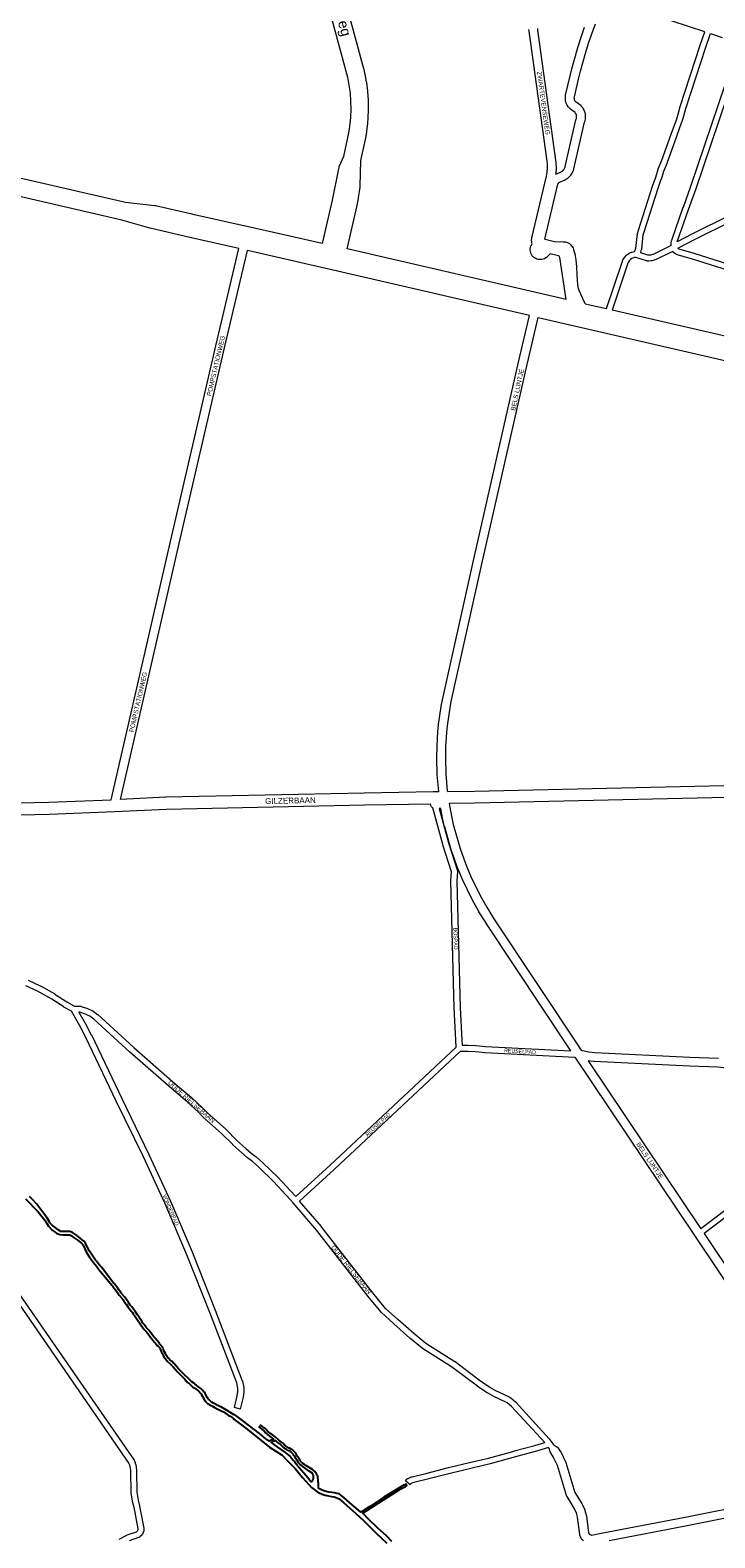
# Model space of a CAD drawing. Header units: metres. Extents: x 123817 to 142006, y 393105 to 406084.
# Tile 5 of 138: x 128889 to 130036, y 394870 to 397395. Entities that reach past the tile are written whole.
import ezdxf
from ezdxf.enums import TextEntityAlignment as Align

# ---------------------------------------------------------------- set-up
doc = ezdxf.new("R2010")
doc.units = ezdxf.units.M
doc.header["$MEASUREMENT"] = 0
doc.styles.add('Style-Arial', font='arial.ttf')

msp = doc.modelspace()

# ---------------------------------------------------------------- linework, layer by layer
at = {"color": 1, "linetype": 'Continuous', "lineweight": 0, "flags": 128}
for points in [[(129342.9, 397602.6), (129419.3, 397322.4), (129420.7, 397316), (129423.2, 397302.7), (129424.9, 397289.4), (129425.9, 397276.1), (129426.1, 397262.7), (129425.6, 397249.2), (129425, 397242.7), (129423.3, 397229.2), (129422.3, 397222.8), (129413.9, 397183), (129406.4, 397165.8), (129406.1, 397164.9), (129405.5, 397162.7), (129395.1, 397110.3), (129378.5, 397037.8), (129249.6, 397066.7), (129249.5, 397066.7), (129164.1, 397085.4), (129158.2, 397087), (129157.4, 397087.2), (129098.9, 397100.4), (129098.2, 397100.6), (129097.3, 397100.7), (129048.8, 397106.2), (128720.8, 397181.8)], [(129786.8, 396944), (129420.3, 397028.4), (129436.9, 397101.1), (129437, 397101.6), (129439.3, 397113), (129439.4, 397114), (129441.7, 397131.9), (129441.8, 397133.3), (129443.2, 397176.6), (129451.7, 397216.9), (129451.8, 397217.5), (129453, 397224.5), (129453.1, 397225.2), (129454.8, 397239.3), (129454.9, 397239.9), (129455.5, 397247), (129455.5, 397247.7), (129456.1, 397261.9), (129456.1, 397262.5), (129456.1, 397262.7), (129455.9, 397277), (129455.8, 397277.8), (129454.8, 397292), (129454.7, 397292.9), (129452.9, 397307), (129452.8, 397307.8), (129450.2, 397321.8), (129450, 397322.4), (129448.4, 397329.4), (129448.3, 397330), (129372, 397610.1)], [(129238.5, 397029.1), (129149.3, 397049.3), (129149.2, 397049.3), (129090.3, 397063.3), (129089.7, 397063.4), (129042.6, 397076.8), (128721.4, 397150.9)], [(129725.4, 396916.9), (129396.7, 396992.7), (129396.7, 396992.7), (129396.7, 396992.7), (129384.2, 396995.5), (129384.2, 396995.5), (129384.2, 396995.5), (129253.1, 397025.8)], [(129818.8, 396936.6), (129854.4, 396928.4)], [(130270.9, 396832.3), (130111.3, 396869.1), (129864.2, 396926.1)], [(129740, 396913.6), (130784.2, 396672.8), (130784.4, 396672.8), (130806.3, 396668), (130823.9, 396663), (130847.4, 396655.7), (130858.9, 396651.9), (130882, 396643.5), (130904.8, 396634.4), (130915.9, 396629.7), (130938.2, 396619.5), (130960.2, 396608.6), (130961.6, 396607.9)]]:
    msp.add_lwpolyline(points, dxfattribs=at)
at = {"color": 111, "linetype": 'Continuous', "lineweight": 0, "flags": 128}
for points in [[(129854.4, 396928.4), (129881.2, 397007.8), (129881.2, 397007.9), (129881.3, 397008.2), (129882.1, 397010), (129882.5, 397010.7), (129884.6, 397014.1), (129885, 397014.6), (129885.2, 397014.9), (129887.9, 397017.8), (129888.7, 397018.4), (129892, 397020.7), (129892.3, 397020.9), (129892.8, 397021.2), (129896.5, 397022.8), (129897.2, 397023), (129899.1, 397023.5), (129899.5, 397023.6), (129899.6, 397023.6), (129901.6, 397023.9), (129902.9, 397026.5), (129903.8, 397029.6), (129906.3, 397053.6), (129906.5, 397054.5), (129908, 397059.9), (129908.1, 397060), (129931.5, 397133.5), (129931.6, 397133.6), (129937, 397148.6), (129941.3, 397162.1), (129941.4, 397162.2), (129941.4, 397162.4), (129947.3, 397176.9), (129963, 397220.7), (129963, 397220.7), (129963, 397220.7), (129971.7, 397244.5), (129974.4, 397254), (129974.4, 397254.1), (129978.2, 397266.7), (129978.2, 397266.8), (130011.5, 397369.5), (130011.5, 397369.6), (130019.3, 397392.1), (129855.1, 397446.2)], [(129925.2, 397018), (129924, 397018.1), (129913.9, 397021.2), (129911.8, 397021.9), (129912, 397022.3), (129912.2, 397022.9), (129912.3, 397023.2), (129913.5, 397027.2), (129913.7, 397028.1), (129916.2, 397052.2), (129917.6, 397057.1), (129941, 397130.3), (129946.4, 397145.2), (129946.5, 397145.4), (129950.8, 397158.8), (129956.6, 397173.3), (129956.7, 397173.4), (129956.7, 397173.5), (129972.4, 397217.3), (129981.1, 397241.2), (129981.1, 397241.2), (129981.3, 397241.6), (129984, 397251.3), (129987.7, 397263.8), (130021, 397366.3), (130028.8, 397389), (130048.3, 397382.6)], [(130076.5, 397372.1), (129995.2, 397133.2), (129982.8, 397098), (129982.7, 397098), (129963.4, 397042.5), (129963.2, 397041.8), (129962.4, 397037.9), (129962.3, 397037.1), (129962.2, 397035.1), (129962.3, 397035.1), (129962.2, 397034.9), (129962.2, 397034.4), (129962.3, 397034.1), (129958.3, 397031.8), (129933.9, 397019.9), (129931.8, 397019), (129928.6, 397018.2), (129925.2, 397018)], [(129973.2, 397040.3), (129992.2, 397094.6), (130004.7, 397129.9), (130004.7, 397129.9), (130082.1, 397357.6)], [(130061.6, 397085.2), (129997.8, 397053), (129997.7, 397053), (129973.2, 397040.3)], [(130126.6, 396981.3), (130001.4, 397021), (130001.3, 397021), (129976.2, 397028.1), (129975.5, 397028.5), (129974.3, 397029.5), (129975.3, 397030.2), (130002.3, 397044.1), (130066.2, 397076.3)], [(130128.4, 396970.3), (129998.5, 397011.4), (129973, 397018.6), (129972, 397019), (129970.2, 397020), (129970.1, 397020), (129969.2, 397020.6), (129967, 397022.6), (129966.5, 397023.1), (129966.4, 397023.3), (129965.5, 397024.4), (129963.2, 397023.1), (129963.2, 397023.1), (129962.9, 397022.9), (129938.1, 397010.9), (129937.9, 397010.7), (129935.3, 397009.7), (129934.6, 397009.4), (129930.5, 397008.4), (129930.2, 397008.3), (129929.6, 397008.3), (129925.4, 397008), (129924.7, 397008), (129922.6, 397008.2), (129922.2, 397008.3), (129921.6, 397008.4), (129911, 397011.6), (129910.9, 397011.7), (129903.7, 397014.1), (129902.9, 397014), (129901.4, 397013.8), (129900.1, 397013.4), (129897.3, 397012.2), (129894.8, 397010.5), (129892.8, 397008.3), (129891.1, 397005.7), (129890.6, 397004.4), (129864.2, 396926.1)], [(128885.9, 395803.5), (128906, 395794.2), (128906.4, 395794), (128930.3, 395780.6), (128930.3, 395780.6), (128930.5, 395780.5), (128950.7, 395767.4), (128963.5, 395760.3), (128972.9, 395760.2), (128973.7, 395760.1), (128974.4, 395759.9), (128983.7, 395756.9), (128984.1, 395756.7), (128993.5, 395752.6), (128994, 395752.4), (128994.5, 395752), (129002.1, 395746.3), (129002.5, 395746), (129062.5, 395690.8), (129132.2, 395629.9), (129158.7, 395607.8), (129158.9, 395607.6), (129178.2, 395589.6), (129178.4, 395589.4), (129186, 395581.3), (129217, 395554), (129217.3, 395553.8), (129235.4, 395535.5), (129250.2, 395522), (129259.5, 395514), (129267.6, 395507.8), (129267.9, 395507.6), (129278.8, 395498), (129278.9, 395497.9), (129303.9, 395473.8), (129304, 395473.6), (129332.3, 395443.3), (129332.5, 395443.1), (129332.5, 395443.1), (129334, 395441.4), (129391.6, 395493.8), (129602.8, 395691.6), (129602, 395703.2), (129602, 395703.3), (129599.6, 395757.2), (129599.6, 395757.3), (129593.9, 395970.2), (129593.9, 395970.3), (129594, 395970.7), (129595, 395985), (129580.4, 396030.6), (129580.4, 396030.8), (129563.7, 396092.1)], [(129574.3, 396091.3), (129590, 396033.5), (129604.9, 395987.1), (129605.1, 395985.6), (129605.1, 395985.2), (129603.9, 395970.2), (129609.6, 395757.6), (129612, 395703.8), (129612.6, 395694.7), (129622.7, 395695), (129623, 395695), (129635.6, 395694.3), (129635.9, 395694.3), (129652, 395692.6), (129794.8, 395685.4)], [(129759.1, 395019.1), (129757.7, 395020.9), (129737.4, 395014.8), (129737.3, 395014.7), (129702.3, 395005.5), (129659.6, 394993.7), (129659.5, 394993.6), (129629.7, 394986.7), (129592.5, 394977.7), (129554.5, 394968), (129554.5, 394968), (129531.6, 394962.3), (129526.9, 394960.5), (129525.5, 394958.7), (129517.8, 394965.1), (129520, 394967.8), (129520.1, 394967.9), (129521.4, 394969), (129522.1, 394969.3), (129528.2, 394971.8), (129528.9, 394972), (129552.1, 394977.7), (129590.1, 394987.4), (129590.1, 394987.4), (129627.4, 394996.4), (129627.4, 394996.4), (129657.1, 395003.3), (129699.7, 395015.1), (129699.7, 395015.2), (129734.6, 395024.4), (129751.1, 395029.3), (129695.4, 395089.8), (129688.2, 395095.8), (129663.4, 395107.8), (129663.2, 395107.9), (129655.1, 395112.4), (129655, 395112.5), (129654.7, 395112.7), (129638.6, 395123.5), (129638.3, 395123.7), (129595, 395156.4), (129546.3, 395187), (129545.8, 395187.4), (129525.3, 395204.1), (129525.2, 395204.3), (129498.2, 395227.9), (129498.1, 395227.9), (129477.4, 395247), (129476.9, 395247.4), (129476.9, 395247.5), (129455.1, 395273.9), (129455.1, 395274), (129369.3, 395384.6), (129329.6, 395430.9), (129329.6, 395430.9), (129329.6, 395431), (129324.9, 395436.6), (129296.8, 395466.7), (129272.1, 395490.6), (129261.4, 395500), (129253.4, 395506.1), (129253.1, 395506.3), (129243.7, 395514.5), (129243.6, 395514.6), (129228.6, 395528.2), (129228.4, 395528.4), (129210.3, 395546.6), (129179.2, 395574), (129178.9, 395574.3), (129171.2, 395582.4), (129152.2, 395600.2), (129125.8, 395622.2), (129125.7, 395622.3), (129055.9, 395683.3), (129055.8, 395683.4), (128995.9, 395738.5), (128989, 395743.7), (128980.3, 395747.4), (128972, 395750.2), (128970.8, 395750.2), (128981, 395732), (128981.1, 395731.9), (128991.5, 395712.3), (128991.6, 395712.1), (129042.4, 395605.6), (129087.8, 395512), (129087.9, 395511.9), (129124.1, 395433.6), (129124.2, 395433.4), (129162, 395344.6), (129162, 395344.5), (129199.1, 395251.1), (129199.1, 395251), (129244.5, 395132.8), (129244.6, 395132.7), (129244.8, 395132.1), (129247.1, 395121.3), (129247.2, 395120.2), (129247.2, 395119.9), (129246.9, 395114), (129246.9, 395113.6), (129245.8, 395105.9), (129245.7, 395105.4), (129241, 395085.5), (129231.2, 395087.8), (129236, 395107.5), (129236.9, 395114.7), (129237.2, 395119.8), (129235.1, 395129.6), (129189.8, 395247.4), (129152.7, 395340.7), (129115, 395429.4), (129078.8, 395507.7), (129033.4, 395601.3), (129033.4, 395601.3), (128982.6, 395707.7), (128972.3, 395727.1), (128958.5, 395751.6), (128945.7, 395758.8), (128945.6, 395758.8), (128945.4, 395758.9), (128925.3, 395772), (128901.6, 395785.2), (128881.7, 395794.4)], [(129767, 395025.2), (129763.5, 395029.7), (129759, 395035.4), (129758.9, 395035.5), (129758.8, 395035.7), (129702.5, 395096.8), (129702, 395097.2), (129694.1, 395103.9), (129693.4, 395104.4), (129693.1, 395104.6), (129667.9, 395116.8), (129660.1, 395121.1), (129644.2, 395131.7), (129600.8, 395164.5), (129600.5, 395164.8), (129551.9, 395195.3), (129531.7, 395211.8), (129504.8, 395235.3), (129484.4, 395254.1), (129462.9, 395280.2), (129377.1, 395390.8), (129377, 395391), (129376.9, 395391), (129340.4, 395433.7), (129398.4, 395486.4), (129398.4, 395486.5), (129610, 395684.6), (129622.7, 395685), (129635, 395684.4), (129651.1, 395682.6), (129651.4, 395682.6), (129801.6, 395675)], [(130306.6, 395615.6), (130257.3, 395575.8), (130143.5, 395486.9), (130012.6, 395387.5)], [(130325.1, 395617.7), (130263.6, 395568), (130263.5, 395568), (130149.6, 395479), (130149.5, 395478.9), (130018.2, 395379.2)], [(128853.1, 395286.1), (129054.5, 394994.5), (129055.5, 394991.9), (129056.3, 394989.4), (129056.8, 394986.9), (129057.4, 394981.5), (129057.5, 394945.9), (129057.6, 394945.1), (129060, 394931), (129060, 394930.6), (129062.5, 394920.9), (129069.6, 394884.8), (129069.5, 394883.6), (129069.1, 394881.9), (129068.8, 394881.4), (129068.4, 394880.9), (129067.1, 394879.7), (129066.7, 394879.4), (129051.1, 394874.1), (129050.4, 394873.8), (129037.5, 394867.1)], [(128861.3, 395291.9), (129063.1, 394999.7), (129063.7, 394998.6), (129065, 394995.2), (129065, 394995.2), (129065.1, 394994.9), (129065.9, 394992), (129066, 394991.7), (129066.6, 394988.8), (129066.7, 394988.3), (129067.4, 394982.4), (129067.4, 394981.8), (129067.5, 394946.3), (129069.8, 394932.9), (129072.3, 394923.3), (129072.3, 394923), (129079.5, 394886.2), (129079.6, 394885.2), (129079.6, 394885.1), (129079.5, 394882.7), (129079.3, 394881.5), (129078.5, 394878.7), (129078.4, 394878.3), (129078.2, 394877.7), (129077.5, 394876.5), (129077.1, 394875.9), (129076.3, 394874.7), (129076, 394874.4), (129075.6, 394873.9), (129073.5, 394872), (129072.7, 394871.3), (129071.4, 394870.6), (129071.3, 394870.6), (129070.5, 394870.1), (129054.7, 394864.8)]]:
    msp.add_lwpolyline(points, dxfattribs=at)
at = {"color": 191, "linetype": 'Continuous', "lineweight": 0, "flags": 128}
for points in [[(129818.8, 396936.6), (129818.6, 396937.3), (129818.4, 396937.7), (129817.1, 396940.8), (129816.9, 396941.2), (129814.2, 396946.6), (129808.9, 396958.6), (129807.9, 396961.9), (129806.7, 396968.3), (129805.4, 396985.3), (129804.9, 396998.5), (129804.8, 396999), (129803.7, 397009.4), (129803.7, 397009.6), (129803.7, 397009.9), (129802.5, 397016.9), (129802.4, 397017.3), (129800.1, 397026.7), (129799.9, 397027.5), (129799.8, 397027.7), (129799.1, 397029.5), (129798.5, 397030.6), (129797.5, 397032.3), (129796.8, 397033.2), (129796.7, 397033.3), (129795.4, 397034.8), (129794.5, 397035.7), (129793.2, 397036.8), (129792.2, 397037.4), (129791.8, 397037.7), (129789.8, 397038.6), (129788, 397039.3), (129785.8, 397039.7), (129785.6, 397039.8), (129784, 397039.9), (129782, 397039.8), (129767.5, 397040.2), (129765, 397040.6), (129752, 397044.1), (129751.8, 397044.3), (129751.7, 397044.4), (129751.6, 397044.5), (129751.6, 397044.6), (129751.5, 397044.8), (129773.3, 397137), (129773.5, 397137.8), (129773.8, 397138.3), (129774.1, 397138.7), (129774.5, 397139.1), (129775, 397139.5), (129785.1, 397144.2), (129785.5, 397144.4), (129787, 397145.3), (129787.2, 397145.3), (129787.6, 397145.6), (129789, 397146.6), (129789.6, 397147), (129790.9, 397148.1), (129791.6, 397148.7), (129794.1, 397151.2), (129794.5, 397151.6), (129794.7, 397152), (129795.8, 397153.4), (129796.2, 397153.9), (129797.1, 397155.4), (129797.6, 397156.3), (129799, 397159.5), (129799.3, 397160), (129799.4, 397160.4), (129799.9, 397162.1), (129800.1, 397162.6), (129818, 397240.9), (129818.4, 397242), (129818.4, 397242), (129818.6, 397242.9), (129819.4, 397246.1), (129819.5, 397247.4), (129819.7, 397250.6), (129819.7, 397250.9), (129819.6, 397252), (129819.2, 397255.2), (129818.8, 397256.5), (129817.8, 397259.5), (129817.8, 397259.8), (129817.3, 397260.8), (129815.8, 397263.6), (129815, 397264.7), (129813, 397267.2), (129812.9, 397267.4), (129811.5, 397268.7), (129805.4, 397272.9), (129803.7, 397274.2), (129802.7, 397275.4), (129801.8, 397276.7), (129801.2, 397278.1), (129800.8, 397279.7), (129800.7, 397281.2), (129800.9, 397283), (129808.3, 397314.8), (129811.3, 397326.4), (129819.9, 397357.7), (129824.6, 397373.3), (129832.1, 397394.6), (129836.3, 397405.4)], [(129769.8, 397153.6), (129778.4, 397157.7), (129779.5, 397158.3), (129780.5, 397158.9), (129781.2, 397159.5), (129783, 397161.4), (129783.6, 397162.1), (129784.1, 397163), (129785.2, 397165.3), (129785.5, 397166.3), (129803.5, 397244.7), (129803.7, 397245.6), (129803.7, 397245.7), (129804.1, 397246.7), (129804.6, 397248.7), (129804.6, 397250.6), (129804.4, 397252.4), (129803.8, 397254.2), (129802.9, 397255.9), (129802, 397257), (129796.7, 397260.7), (129796.5, 397260.9), (129794.2, 397262.6), (129793.2, 397263.5), (129791.2, 397265.6), (129791, 397265.9), (129790.4, 397266.6), (129788.9, 397269), (129788.3, 397270.2), (129787.1, 397272.8), (129787, 397273.2), (129786.7, 397274.1), (129786.1, 397276.9), (129785.9, 397278.2), (129785.7, 397281), (129785.7, 397281.5), (129785.8, 397282.3), (129786.1, 397285.2), (129786.2, 397286), (129793.7, 397318.3), (129793.7, 397318.5), (129796.7, 397330.2), (129796.8, 397330.3), (129805.5, 397361.8), (129805.5, 397362), (129810.3, 397377.8), (129810.4, 397378.1), (129817.9, 397399.6)], [(129573.5, 396119.1), (129573.5, 396119.3), (129573.5, 396119.6), (129571.1, 396147.7), (129571, 396148.1), (129570.4, 396175.6), (129570.4, 396175.8), (129570.4, 396175.9), (129570.4, 396175.9), (129570.7, 396195.4), (129570.8, 396195.7), (129572.1, 396219.6), (129572.1, 396219.9), (129573.4, 396231.5), (129573.4, 396231.8), (129577.7, 396262.2), (129577.7, 396262.6), (129579.7, 396273.1), (129579.7, 396273.3), (129630.8, 396501.6), (129630.8, 396501.6), (129707.2, 396838.5), (129707.2, 396838.5), (129725.4, 396916.9)], [(129588.6, 396119.3), (129588.4, 396121), (129586, 396148.7), (129585.4, 396175.8), (129585.7, 396195), (129587.1, 396218.5), (129588.3, 396229.8), (129592.5, 396260), (129594.4, 396270.2), (129645.4, 396498.3), (129721.8, 396835.1), (129740, 396913.6)], [(129563.7, 396092.1), (129563.3, 396092.3), (129561.4, 396093.9), (129560.1, 396096.2), (129559.6, 396098.8), (129559.6, 396098.9)], [(129794.8, 395685.4), (129653.5, 395898.2), (129653.3, 395898.4), (129641, 395918.4), (129640.9, 395918.7), (129629.7, 395938.7), (129629.5, 395939.1), (129613.4, 395972.2), (129613.2, 395972.6), (129604.6, 395993.3), (129604.5, 395993.6), (129604.5, 395993.7), (129595.4, 396019.4), (129595.2, 396019.8), (129583.5, 396060.3), (129583.4, 396060.6), (129580, 396075.3), (129579.9, 396075.8), (129577.3, 396091.3), (129574.3, 396091.3)], [(129591.1, 396099.4), (129594.7, 396078.5), (129598, 396064.2), (129609.6, 396024.2), (129618.5, 395998.9), (129627, 395978.6), (129642.9, 395945.8), (129653.9, 395926.2), (129666, 395906.4), (129812, 395686.5), (129824.3, 395684), (129834.8, 395682.5), (129994.2, 395674.8), (130042.2, 395672.9)], [(129801.6, 395675), (130003.2, 395374.7), (130278.5, 394963.4)], [(130306.6, 395615.6), (130121.6, 395647.3), (130078.2, 395654.4), (130051.3, 395657.2), (130041.4, 395657.9), (129993.5, 395659.8), (129993.5, 395659.8), (129833.7, 395667.5), (129833, 395667.6), (129823.8, 395668.9), (130012.6, 395387.5)], [(130018.2, 395379.2), (130294.5, 394966.4)]]:
    msp.add_lwpolyline(points, dxfattribs=at)
at = {"color": 9, "linetype": 'Continuous', "lineweight": 0, "flags": 128}
for points in [[(129786.8, 396944), (129776.5, 397014.2), (129776, 397015.3), (129775.2, 397016.1), (129774.2, 397016.6), (129760.4, 397020.2), (129754, 397014.3), (129752.7, 397013.3), (129752.7, 397013.3), (129750.6, 397012.1), (129748.7, 397011.3), (129746.4, 397010.7), (129745.8, 397010.6), (129744.4, 397010.5), (129742, 397010.5), (129740.8, 397010.6), (129740.1, 397010.8), (129737.8, 397011.5), (129736.1, 397012.2), (129735.9, 397012.3), (129733.9, 397013.5), (129732.3, 397014.8), (129730.7, 397016.5), (129730.3, 397016.9), (129729.5, 397018.1), (129728.4, 397020.2), (129727.9, 397021.2), (129727.6, 397022.1), (129727.1, 397024.4), (129726.9, 397026.1), (129726.9, 397026.4), (129726.9, 397026.4), (129727, 397028.8), (129727.3, 397030.7), (129728, 397033), (129728.1, 397033.4), (129728.8, 397034.8), (129730.1, 397036.8), (129729.8, 397038), (129729.3, 397040.9), (129729.2, 397042.2), (129729.2, 397042.9), (129729.5, 397045.8), (129729.6, 397046.8), (129753.9, 397150.1), (129755.2, 397157.2), (129755.7, 397164.1), (129755.5, 397171.2), (129755.1, 397175.2), (129724.8, 397392.9), (129724.8, 397393.1), (129724.5, 397396.2)], [(129769.8, 397153.6), (129770, 397154.9), (129770.1, 397155.6), (129770.7, 397163.4), (129770.7, 397163.9), (129770.7, 397164.1), (129770.5, 397171.9), (129770.5, 397172.5), (129770, 397176.9), (129770, 397177.1), (129739.7, 397394.8), (129739.4, 397397.5)], [(129025, 396105.9), (129120.6, 396524.1), (129120.6, 396524.1), (129200.3, 396866.1), (129200.3, 396866.1), (129238.5, 397029.1)], [(129040.5, 396106.6), (129135.2, 396520.7), (129214.9, 396862.7), (129253.1, 397025.8)], [(129767, 395025.2), (129772.8, 395021.8), (129778.1, 395013.1), (129778.5, 395012.5), (129786.1, 394997.1), (129786.4, 394996.4), (129786.5, 394996), (129801.7, 394945.9), (129813.5, 394927), (129814.1, 394926), (129818.1, 394916.5), (129818.3, 394916.1), (129818.4, 394915.7), (129820.7, 394907.9), (129821, 394906.7), (129824.5, 394878.1), (129824.6, 394877.7), (129824.8, 394877.4), (129825.8, 394876), (129826.1, 394875.7), (129826.7, 394875.2), (129827, 394875.1), (129828.7, 394874.6), (129829.1, 394874.5), (129829.5, 394874.5), (129845.7, 394877.7), (129845.8, 394877.7), (129845.8, 394877.7), (129983.8, 394903.8), (130107, 394928.4)], [(129815.9, 394864.7), (129814.9, 394865.6), (129814.4, 394866.2), (129814, 394866.7), (129812.2, 394869.2), (129811.5, 394870.5), (129810.8, 394871.9), (129810.6, 394872.5), (129810.5, 394872.8), (129810, 394874.3), (129809.7, 394875.6), (129806.2, 394904.2), (129804.2, 394911), (129800.5, 394919.5), (129788.5, 394938.8), (129787.8, 394940.2), (129787.6, 394940.6), (129772.3, 394991), (129765.2, 395005.5), (129760, 395013.9), (129759.1, 395019.1)], [(130287.5, 394949.9), (130110, 394913.7), (130110, 394913.7), (129986.7, 394889.1), (129986.7, 394889.1), (129859.1, 394865)]]:
    msp.add_lwpolyline(points, dxfattribs=at)
at = {"color": 40, "linetype": 'Continuous', "lineweight": 0, "flags": 128}
for points in [[(130520, 396139.9), (129633.6, 396120), (129588.6, 396119.3)], [(129573.5, 396119.1), (129564.2, 396119), (129564.2, 396119), (129564.2, 396119), (129449, 396117.2), (129448.9, 396117.2), (129116.9, 396110), (129116.6, 396110), (129040.5, 396106.6)], [(131050.2, 396118.5), (131049.1, 396119), (131046.9, 396120.1), (131046.4, 396120.4), (131045.5, 396121), (131043.5, 396122.4), (131042.3, 396123.5), (131040.6, 396125.2), (131040.1, 396125.8), (131039.5, 396126.5), (131038.2, 396128.4), (131037.3, 396129.9), (131036.8, 396131), (130942.1, 396129), (130942.1, 396129), (130689.3, 396123.6), (130590, 396121.3), (130590, 396121.3), (130527.6, 396120.1), (129634, 396100), (129633.9, 396100), (129591.1, 396099.4)], [(128637.8, 395996.9), (128688.2, 396025.3), (128688.3, 396025.3), (128688.5, 396025.5), (128732.4, 396052.5), (128737.3, 396055.3), (128747.7, 396060.7), (128758.9, 396065.7), (128764.4, 396067.8), (128770.1, 396069.8), (128781.8, 396073.3), (128787.5, 396074.8), (128799.5, 396077.2), (128811.6, 396078.8), (128817.5, 396079.3), (128823.6, 396079.7), (128920.8, 396082), (128920.9, 396082), (129030.8, 396086.1), (129030.9, 396086.1), (129030.9, 396086.1), (129117.4, 396090), (129449.3, 396097.2), (129559.6, 396098.9)], [(128822.9, 396099.7), (128920.2, 396102), (129025, 396105.9)]]:
    msp.add_lwpolyline(points, dxfattribs=at)
at = {"flags": 128}
for points in [[(128881, 395437.4), (128902.4, 395415.8), (128913.6, 395401.6), (128919.6, 395391.5), (128925.9, 395385.1), (128930.7, 395381.8), (128934, 395379.3), (128938.7, 395377.6), (128943.7, 395377), (128949, 395377.3), (128952.1, 395377.3), (128955.7, 395377), (128958.6, 395375.5), (128961.3, 395373.5), (128964.7, 395371.2), (128968, 395368.6), (128972.9, 395365.1), (128975.2, 395363.2), (128976.8, 395361.8), (128977.8, 395359.8), (128983.5, 395347.5), (128988.4, 395340.1), (128995, 395330.8), (129000, 395324.5), (129004.3, 395319.1), (129025.7, 395292.8), (129026.8, 395291.6), (129029.2, 395288.3), (129031.8, 395284.9), (129033, 395283.3), (129035.7, 395279.3), (129036.4, 395278.3), (129038.3, 395276), (129043, 395270.6), (129044.8, 395268.3), (129046.2, 395266.4), (129049.7, 395261.2), (129052.9, 395256.6), (129055.3, 395253.4), (129058.4, 395249.5), (129059.8, 395247.7), (129061.5, 395245.2), (129064.8, 395240.4), (129068.6, 395235.3), (129069.5, 395233.9), (129072, 395229.6), (129073.1, 395227.9), (129078.5, 395220.8), (129079.7, 395219.2), (129083.8, 395214.7), (129085.6, 395212.5), (129092.8, 395203.1), (129094.7, 395200.8), (129097.5, 395197.7), (129099, 395195.9), (129102.1, 395192), (129102.8, 395191.1), (129104.9, 395188.9), (129105.5, 395188.1), (129106.3, 395187.1), (129106.8, 395186.2), (129107.6, 395184.4), (129109.1, 395180.7), (129110, 395178.9), (129110.8, 395177.1), (129112, 395174.9), (129113.5, 395172.3), (129114.4, 395170.9), (129115.6, 395169.3), (129116.8, 395167.7), (129117.9, 395166.5), (129119.4, 395165.2), (129124.3, 395160.7), (129126.6, 395158.4), (129128.6, 395156.2), (129135.6, 395148.1), (129138.1, 395145.3), (129140.9, 395142.5), (129145.4, 395138.3), (129148, 395135.3), (129148.6, 395134.5), (129149.9, 395132.8), (129151.3, 395131.4), (129152.6, 395130.1), (129155.8, 395127.6), (129157.3, 395126.3), (129160.2, 395123.5), (129161.7, 395122.2), (129162.5, 395121.6), (129163.6, 395121), (129167.1, 395119.1), (129168, 395118.6), (129169.1, 395117.8), (129169.9, 395117.2), (129170.6, 395116.5), (129172, 395115), (129174.1, 395112.4), (129175.3, 395110.8), (129176.3, 395109.3), (129177.8, 395106.7), (129180.5, 395101.6), (129181.5, 395099.9), (129182.5, 395098.5), (129183.2, 395097.7), (129183.9, 395097), (129184.6, 395096.3), (129185.3, 395095.7), (129186.4, 395094.9), (129187.2, 395094.3), (129188.9, 395093.3), (129193.2, 395091), (129199.2, 395087.5), (129202.2, 395085.9), (129209.2, 395082.5), (129212.8, 395080.6), (129214.5, 395079.6), (129216.7, 395078.2), (129221.6, 395074.7), (129223.9, 395073.3), (129227.3, 395071.4), (129229.3, 395070.1), (129230.2, 395068.7), (129250.1, 395053.5), (129256.3, 395048.5), (129269.9, 395037.7), (129290.3, 395021.8), (129311.5, 395008.3), (129319.2, 395000), (129326.9, 394992.3), (129332.9, 394985.8), (129338.3, 394979.5), (129345.2, 394971), (129350.7, 394964.6), (129355.7, 394958.9), (129360.5, 394954.1), (129364.7, 394950.6), (129369.4, 394947.5), (129373.4, 394945.1), (129378.4, 394942.8), (129383.3, 394941.2), (129393.7, 394939.2), (129398.5, 394938.2), (129402.6, 394936.9), (129406.5, 394934.9), (129410.5, 394931.9), (129414.8, 394928.4), (129424.3, 394920.2), (129434.9, 394910.6), (129447.5, 394899), (129468.9, 394877.7), (129486.4, 394860.9)], [(129494.9, 394863.7), (129486.5, 394872.4), (129470.9, 394886.5), (129455.5, 394901.5), (129447.6, 394909.7), (129446.2, 394910.7), (129447.2, 394911.8), (129451.3, 394914.7), (129508.9, 394951), (129517.9, 394955.9), (129519.9, 394957.3), (129519.8, 394958.6), (129518.9, 394959.9), (129517.7, 394959.7), (129516.2, 394958.7), (129510.2, 394955.3), (129495.6, 394946.3), (129481.8, 394937.6), (129457.9, 394922.5), (129445.4, 394914), (129443.1, 394913), (129442.5, 394913.4), (129428.6, 394925.3), (129414.7, 394937.5), (129409.7, 394941.4), (129407, 394943.3), (129403.6, 394944.2), (129399.1, 394945.1), (129394.5, 394945.8), (129389.6, 394946.2), (129385, 394947.1), (129381, 394948.3), (129377.1, 394949.9), (129373.7, 394951.7), (129372, 394953.1), (129372.1, 394959.4), (129371.8, 394965.8), (129371, 394972.1), (129370.9, 394972.6), (129370.8, 394973.1), (129370.6, 394973.7), (129370.4, 394974.2), (129370.1, 394974.6), (129369, 394976.8), (129367.7, 394978.9), (129366.2, 394980.8), (129362.2, 394984.4), (129350.9, 394991.1), (129348.4, 394992.8), (129346.1, 394994.2), (129345.1, 394994.9), (129344.4, 394995.6), (129343.6, 394996.3), (129343, 394997), (129342.1, 394998.3), (129341, 395000), (129340.2, 395001.3), (129338.5, 395003.5), (129337.5, 395005.2), (129336.6, 395006.7), (129335.2, 395009.4), (129334.7, 395010.2), (129334, 395011.3), (129332.8, 395012.8), (129331.4, 395014.3), (129330.5, 395015.2), (129329, 395016.6), (129328.2, 395017.2), (129327.4, 395017.7), (129326.3, 395018.3), (129323.7, 395019.7), (129322.1, 395020.5), (129318.6, 395022.7), (129316.9, 395023.8), (129316, 395024.5), (129315.3, 395025.2), (129313.1, 395027.5), (129311.6, 395028.8), (129310.1, 395030.1), (129304.9, 395034.1), (129299.3, 395038.7), (129292.6, 395043.7), (129289.1, 395046.6), (129286.9, 395048.6), (129283.8, 395051.8), (129282.6, 395052.9), (129281.9, 395053.6), (129278.4, 395056.2), (129275.5, 395058.6), (129272.9, 395055.3), (129275, 395053.5), (129279.7, 395049.8), (129280.9, 395048.8), (129283.6, 395045.9), (129285.6, 395044), (129290, 395040.3), (129296.8, 395035.2), (129289.4, 395031.4), (129285.8, 395034), (129283.9, 395035.3), (129273.2, 395044.3), (129244.6, 395066.5), (129231.5, 395076.2), (129230.7, 395075.7), (129223.6, 395080.3), (129221.9, 395081.4), (129215.2, 395085.1), (129209.5, 395088.5), (129206.9, 395089.9), (129202.4, 395092.1), (129200.5, 395093.1), (129196.2, 395095.5), (129193.4, 395097.2), (129191.7, 395098.3), (129190.1, 395099.5), (129189.3, 395100.2), (129188.6, 395100.8), (129187.7, 395101.9), (129187.1, 395102.7), (129186.1, 395104.4), (129183.6, 395109.2), (129182.6, 395111), (129182, 395111.8), (129180.9, 395113.5), (129179.6, 395115), (129177.8, 395117.1), (129176.3, 395118.5), (129174.8, 395119.8), (129173.1, 395121.2), (129169.1, 395124.1), (129164.1, 395128.2), (129160.1, 395131.2), (129157.7, 395133.2), (129144.3, 395146), (129142.1, 395148.2), (129140.4, 395149.9), (129137.8, 395152.9), (129132.2, 395159.4), (129130.2, 395161.6), (129128.9, 395163.1), (129127, 395164.9), (129122.7, 395168.7), (129121.3, 395170.1), (129120.5, 395170.9), (129119.3, 395172.5), (129118.7, 395173.3), (129117.1, 395175.8), (129115.7, 395178.4), (129114.3, 395181.1), (129113.1, 395183.9), (129112.1, 395186.5), (129111.2, 395188.3), (129110.8, 395189.2), (129110.2, 395190), (129109.6, 395190.8), (129109, 395191.6), (129106.5, 395194.3), (129105.8, 395195.1), (129102.8, 395199.1), (129101.2, 395200.9), (129098.4, 395203.9), (129096.5, 395206.2), (129089.5, 395215.5), (129087.6, 395217.8), (129083.4, 395222.3), (129082.2, 395223.9), (129080, 395226.9), (129077.5, 395230), (129076.6, 395231.4), (129075.5, 395233.2), (129073.5, 395236.6), (129072.1, 395238.8), (129069.4, 395242.4), (129068.2, 395244), (129065.5, 395248.1), (129063.8, 395250.5), (129062.3, 395252.5), (129059.2, 395256.4), (129056.8, 395259.6), (129053.7, 395264), (129050.3, 395269.1), (129048.8, 395271.2), (129046.9, 395273.5), (129042, 395279.2), (129040.2, 395281.4), (129037.6, 395285.2), (129035.8, 395287.7), (129033.1, 395291.2), (129031.3, 395293.7), (129030.1, 395295.2), (129029.4, 395296), (129008.3, 395323.1), (129005.6, 395325.9), (129002.9, 395329.1), (129000, 395333), (128998.5, 395335), (128988.4, 395349.9), (128985.1, 395355.9), (128982, 395363), (128979, 395366.9), (128966.7, 395376.6), (128960.1, 395381.3), (128955.5, 395382.8), (128951.8, 395382.9), (128947.4, 395382.9), (128943.2, 395382.8), (128940.5, 395383), (128938.7, 395383.9), (128936.1, 395385.5), (128930.3, 395389.9), (128926.3, 395393), (128923.8, 395395.4), (128922.2, 395397.5), (128920.8, 395399.9), (128916.8, 395406.4), (128909.8, 395415.5), (128899.5, 395429), (128892.6, 395437.2), (128887.7, 395441.3)]]:
    msp.add_lwpolyline(points, dxfattribs=at)
msp.add_lwpolyline([(129360.3, 394963.2), (129361, 394963.9), (129361.6, 394964.6), (129362.1, 394965.4), (129362.6, 394966.2), (129363, 394967), (129363.4, 394967.9), (129363.6, 394968.8), (129363.8, 394969.8), (129363.9, 394970.7), (129363.9, 394971.7), (129363.8, 394972.6), (129363.7, 394973.5), (129363.5, 394974.4), (129363.2, 394975.3), (129362.8, 394976.2), (129362.3, 394977), (129361.8, 394977.8), (129360.7, 394978.8), (129356.4, 394981.7), (129348.2, 394987.8), (129342.9, 394991.2), (129341.6, 394992.3), (129340.9, 394992.9), (129340.2, 394993.7), (129339.3, 394994.8), (129338.7, 394995.6), (129337.2, 394998.1), (129335.9, 395000), (129335, 395001.2), (129333.9, 395002.8), (129332.9, 395004.6), (129331.5, 395007.3), (129331, 395008), (129330.5, 395008.9), (129329.9, 395009.7), (129328.5, 395011.2), (129327.5, 395012.2), (129326.7, 395012.9), (129326, 395013.5), (129325.1, 395014.1), (129324, 395014.8), (129320.9, 395016.3), (129320, 395016.8), (129318.3, 395017.8), (129315.4, 395019.6), (129313.8, 395020.8), (129312.5, 395021.9), (129310.5, 395024), (129309.4, 395025.1), (129307.9, 395026.4), (129306.9, 395027.2), (129302.3, 395030.8), (129299.8, 395032.8), (129292.6, 395029.3), (129297.4, 395026.1), (129303.3, 395021.8), (129316.2, 395012.7), (129317, 395012.1), (129318.6, 395010.8), (129324.4, 395005.9), (129325.7, 395004.7), (129327, 395003.2), (129329.7, 395000), (129331.7, 394997.5), (129332.4, 394996.5), (129334.1, 394994), (129334.6, 394993.1), (129335.2, 394992.4), (129335.9, 394991.7), (129338, 394989.5), (129338.5, 394988.9), (129339.7, 394987.3), (129347.5, 394978.4), (129354, 394970.9), (129359.3, 394964.3)], close=True, dxfattribs=at)

# ---------------------------------------------------------------- texts
at = {"style": 'Style-Arial'}
for s, height, rotation, p in [('Burg. van  Voorstweg', 17, 285.2389, (129389.7, 397494.8)), ('GILZERBAAN', 9.6, 1.2438, (129325.1, 396104.5))]:
    msp.add_text(s, height=height, rotation=rotation, dxfattribs=at).set_placement(p, align=Align.MIDDLE_CENTER)
at = {"color": 8, "style": 'Style-Arial', "width": 0.909091}
for s, rotation, p in [('ZWARTEVENSEWEG', 277.9142, (129749.1, 397272.7)), ('POMPSTATIONWEG', 76.8889, (129200.2, 396832.7)), ('BELS LIJNTJE', 77.7211, (129705.2, 396792.6)), ('POMPSTATIONWEG', 77.1551, (129070, 396269.5)), ('OUDE RIELSEBAAN', 318.1704, (129159.4, 395600.4)), ('BELS LIJNTJE', 304.1027, (129927.2, 395501.6)), ('OUDE RIELSEBAAN', 308.6178, (129427.1, 395319))]:
    msp.add_text(s, height=7.7, rotation=rotation, dxfattribs=at).set_placement(p, align=Align.MIDDLE_CENTER)
at = {"color": 8, "style": 'Style-Arial'}
for s, rotation, p in [('BOSPAD', 271.4658, (129601.8, 395873.3)), ('REUSELPAD', 356.5659, (129709.8, 395684.5)), ('REUSELPAD', 43.3133, (129471.6, 395561.8)), ('VONDERPAD', 293.2288, (129124.5, 395418.8))]:
    msp.add_text(s, height=6.3, rotation=rotation, dxfattribs=at).set_placement(p, align=Align.MIDDLE_CENTER)

doc.saveas('drawing.dxf')
